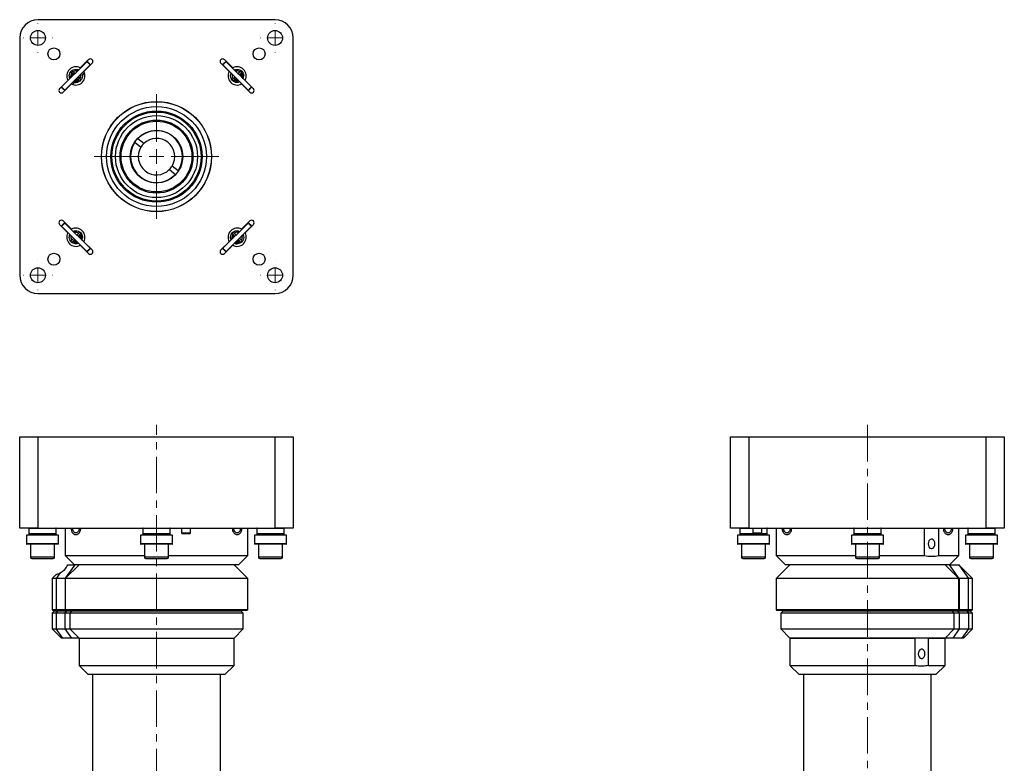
# Model space of a CAD drawing. Header units: inches. Extents: x 1.7 to 27.4, y 0.6 to 20.9.
# Tile 4 of 4: x 13.9 to 27.4, y 10.7 to 20.9. Entities that reach past the tile are written whole.
import ezdxf

# ---------------------------------------------------------------- set-up
doc = ezdxf.new("R2010")
doc.units = ezdxf.units.IN
doc.header["$MEASUREMENT"] = 0
doc.linetypes.add('CENTERX2', pattern=[0.8, 0.5, -0.1, 0.1, -0.1])

# ---------------------------------------------------------------- blocks, each defined once
blk = doc.blocks.new('SW_CENTERMARKSYMBOL_0')
at = {"color": 0, "linetype": 'Continuous', "lineweight": 18}
for p, q in [((0, 0.2), (0, 0.2025)), ((-0.2, 0), (-0.2025, 0)), ((0, 0), (-0.1, 0)), ((0, 0), (0, 0.1)), ((0, 0), (0, -0.1)), ((0, 0), (0.1, 0)), ((0.2, 0), (0.2025, 0)), ((0, -0.2), (0, -0.2025))]:
    blk.add_line(p, q, dxfattribs=at)
blk = doc.blocks.new('SW_CENTERMARKSYMBOL_1')
at = {"color": 0, "linetype": 'Continuous', "lineweight": 18}
for p, q in [((0, 0.2), (0, 0.2025)), ((-0.2, 0), (-0.2025, 0)), ((0, 0), (-0.1, 0)), ((0, 0), (0, 0.1)), ((0, 0), (0, -0.1)), ((0, 0), (0.1, 0)), ((0.2, 0), (0.2025, 0)), ((0, -0.2), (0, -0.2025))]:
    blk.add_line(p, q, dxfattribs=at)
blk = doc.blocks.new('SW_CENTERMARKSYMBOL_2')
at = {"color": 0, "linetype": 'Continuous', "lineweight": 18}
for p, q in [((0, 0.2), (0, 0.2025)), ((-0.2, 0), (-0.2025, 0)), ((0, 0), (-0.1, 0)), ((0, 0), (0, 0.1)), ((0, 0), (0, -0.1)), ((0, 0), (0.1, 0)), ((0.2, 0), (0.2025, 0)), ((0, -0.2), (0, -0.2025))]:
    blk.add_line(p, q, dxfattribs=at)
blk = doc.blocks.new('SW_CENTERMARKSYMBOL_3')
at = {"color": 0, "linetype": 'Continuous', "lineweight": 18}
for p, q in [((0, 0.2), (0, 0.2025)), ((-0.2, 0), (-0.2025, 0)), ((0, 0), (-0.1, 0)), ((0, 0), (0, 0.1)), ((0, 0), (0, -0.1)), ((0, 0), (0.1, 0)), ((0.2, 0), (0.2025, 0)), ((0, -0.2), (0, -0.2025))]:
    blk.add_line(p, q, dxfattribs=at)
blk = doc.blocks.new('SW_CENTERMARKSYMBOL_4')
at = {"color": 0, "linetype": 'Continuous', "lineweight": 18}
for p, q in [((0, 0.2), (0, 0.8535)), ((-0.2, 0), (-0.8535, 0)), ((0, 0), (-0.1, 0)), ((0, 0), (0, 0.1)), ((0, 0), (0, -0.1)), ((0, 0), (0.1, 0)), ((0.2, 0), (0.8535, 0)), ((0, -0.2), (0, -0.8535))]:
    blk.add_line(p, q, dxfattribs=at)

msp = doc.modelspace()

# ---------------------------------------------------------------- linework, layer by layer
at = {"color": 7, "linetype": 'Continuous', "lineweight": 25}
for p, q in [((17.407, 20.92), (14.157, 20.92)), ((13.907, 20.67), (13.907, 17.42)), ((17.657, 17.42), (17.657, 20.67)), ((14.828, 20.345), (14.482, 19.999)), ((14.526, 19.954), (14.873, 20.301)), ((14.852, 20.373), (14.738, 20.259)), ((14.738, 20.259), (14.741, 20.257)), ((14.787, 20.21), (14.9, 20.324)), ((14.835, 20.345), (14.828, 20.345)), ((14.873, 20.301), (14.873, 20.308)), ((16.664, 20.324), (16.778, 20.21)), ((16.692, 20.308), (16.692, 20.301)), ((16.692, 20.301), (17.038, 19.954)), ((16.826, 20.259), (16.713, 20.373)), ((16.736, 20.345), (16.729, 20.345)), ((17.082, 19.999), (16.736, 20.345)), ((16.823, 20.257), (16.826, 20.259)), ((14.635, 20.16), (14.641, 20.158)), ((14.686, 20.114), (14.688, 20.107)), ((14.744, 20.145), (14.72, 20.122)), ((14.744, 20.16), (14.741, 20.17)), ((14.744, 20.16), (14.745, 20.152)), ((14.763, 20.174), (14.766, 20.164)), ((14.794, 20.195), (14.766, 20.167)), ((14.785, 20.213), (14.787, 20.21)), ((16.778, 20.21), (16.779, 20.213)), ((16.863, 20.236), (16.873, 20.239)), ((16.876, 20.217), (16.864, 20.213)), ((16.876, 20.107), (16.879, 20.114)), ((16.923, 20.158), (16.929, 20.16)), ((16.948, 20.179), (16.941, 20.189)), ((16.954, 20.136), (16.951, 20.129)), ((16.967, 20.11), (16.975, 20.132)), ((14.568, 20.089), (14.454, 19.975)), ((14.482, 19.999), (14.482, 19.991)), ((14.503, 19.927), (14.617, 20.04)), ((14.57, 20.086), (14.568, 20.089)), ((14.617, 20.04), (14.614, 20.042)), ((14.659, 20.062), (14.631, 20.034)), ((14.637, 20.07), (14.659, 20.061)), ((14.664, 20.083), (14.656, 20.086)), ((14.707, 20.089), (14.716, 20.095)), ((16.95, 20.042), (16.947, 20.04)), ((16.947, 20.04), (17.061, 19.927)), ((16.996, 20.089), (16.995, 20.086)), ((17.11, 19.975), (16.996, 20.089)), ((17.082, 19.991), (17.082, 19.999)), ((14.519, 19.954), (14.526, 19.954)), ((17.038, 19.954), (17.045, 19.954)), ((15.487, 19.242), (15.569, 19.176)), ((15.608, 19.225), (15.526, 19.29)), ((16.079, 18.85), (15.996, 18.916)), ((15.958, 18.867), (16.04, 18.801)), ((14.454, 18.114), (14.568, 18.001)), ((14.482, 18.098), (14.482, 18.091)), ((14.482, 18.091), (14.828, 17.745)), ((14.617, 18.049), (14.503, 18.163)), ((14.526, 18.135), (14.519, 18.135)), ((14.519, 18.135), (14.519, 18.135)), ((14.873, 17.789), (14.526, 18.135)), ((17.038, 18.135), (16.692, 17.789)), ((16.736, 17.745), (17.082, 18.091)), ((17.061, 18.163), (16.947, 18.049)), ((16.996, 18.001), (17.11, 18.114)), ((17.045, 18.135), (17.038, 18.135)), ((17.082, 18.091), (17.082, 18.098)), ((14.568, 18.001), (14.57, 18.003)), ((14.614, 18.048), (14.617, 18.049)), ((14.653, 18.026), (14.663, 18.029)), ((14.667, 18.007), (14.654, 18.003)), ((14.713, 17.948), (14.72, 17.951)), ((14.738, 17.97), (14.732, 17.979)), ((16.845, 17.951), (16.851, 17.948)), ((16.947, 18.049), (16.95, 18.048)), ((16.954, 17.951), (16.95, 17.963)), ((16.954, 17.951), (16.954, 17.943)), ((16.973, 17.964), (16.976, 17.954)), ((16.995, 18.003), (16.996, 18.001)), ((14.666, 17.898), (14.669, 17.904)), ((14.741, 17.832), (14.738, 17.831)), ((14.738, 17.831), (14.852, 17.717)), ((14.744, 17.926), (14.742, 17.921)), ((14.743, 17.923), (14.744, 17.934)), ((14.757, 17.9), (14.765, 17.922)), ((14.76, 17.908), (14.758, 17.903)), ((14.787, 17.879), (14.785, 17.876)), ((14.9, 17.766), (14.787, 17.879)), ((16.778, 17.879), (16.664, 17.766)), ((16.713, 17.717), (16.826, 17.831)), ((16.779, 17.876), (16.778, 17.879)), ((16.826, 17.831), (16.823, 17.832)), ((16.847, 17.86), (16.869, 17.852)), ((16.873, 17.873), (16.866, 17.876)), ((16.895, 17.904), (16.898, 17.898)), ((16.917, 17.879), (16.926, 17.886)), ((14.828, 17.745), (14.835, 17.745)), ((14.872, 17.788), (14.873, 17.789)), ((14.873, 17.782), (14.873, 17.789)), ((16.692, 17.789), (16.692, 17.782)), ((16.729, 17.745), (16.736, 17.745)), ((14.157, 17.17), (17.407, 17.17)), ((13.907, 13.955), (13.907, 15.205)), ((13.907, 15.205), (14.157, 15.205)), ((14.157, 15.205), (14.157, 13.955)), ((14.157, 15.205), (17.407, 15.205)), ((17.407, 13.955), (17.407, 15.205)), ((17.407, 15.205), (17.657, 15.205)), ((17.657, 15.205), (17.657, 13.955)), ((23.65, 13.955), (23.65, 15.205)), ((23.65, 15.205), (23.9, 15.205)), ((23.9, 15.205), (23.9, 13.955)), ((23.9, 15.205), (27.15, 15.205)), ((27.15, 13.955), (27.15, 15.205)), ((27.15, 15.205), (27.4, 15.205)), ((27.4, 15.205), (27.4, 13.955)), ((14.157, 13.955), (13.907, 13.955)), ((14.032, 13.95), (14.032, 13.876)), ((14.157, 13.955), (17.407, 13.955)), ((14.407, 13.876), (14.407, 13.95)), ((14.532, 13.955), (14.532, 13.58)), ((15.595, 13.95), (15.595, 13.876)), ((15.97, 13.876), (15.97, 13.95)), ((16.124, 13.955), (16.124, 13.89)), ((16.249, 13.89), (16.249, 13.955)), ((17.032, 13.58), (17.032, 13.955)), ((17.157, 13.95), (17.157, 13.876)), ((17.657, 13.955), (17.407, 13.955)), ((17.532, 13.876), (17.532, 13.95)), ((23.9, 13.955), (23.65, 13.955)), ((23.775, 13.95), (23.775, 13.876)), ((23.9, 13.955), (27.15, 13.955)), ((23.954, 13.955), (23.954, 13.89)), ((24.079, 13.89), (24.079, 13.955)), ((24.15, 13.876), (24.15, 13.95)), ((24.275, 13.955), (24.275, 13.58)), ((25.338, 13.95), (25.338, 13.876)), ((25.713, 13.876), (25.713, 13.95)), ((26.304, 13.955), (26.304, 13.58)), ((26.503, 13.58), (26.503, 13.955)), ((26.775, 13.58), (26.775, 13.955)), ((26.9, 13.95), (26.9, 13.876)), ((27.4, 13.955), (27.15, 13.955)), ((27.275, 13.876), (27.275, 13.95)), ((14.001, 13.86), (14.001, 13.74)), ((14.438, 13.86), (14.001, 13.86)), ((14.438, 13.74), (14.438, 13.86)), ((15.563, 13.86), (15.563, 13.74)), ((16.001, 13.86), (15.563, 13.86)), ((16.001, 13.74), (16.001, 13.86)), ((16.124, 13.89), (16.134, 13.88)), ((16.124, 13.89), (16.203, 13.89)), ((16.2, 13.88), (16.134, 13.88)), ((16.239, 13.88), (16.2, 13.88)), ((16.203, 13.89), (16.249, 13.89)), ((16.239, 13.88), (16.249, 13.89)), ((17.126, 13.86), (17.126, 13.74)), ((17.563, 13.86), (17.126, 13.86)), ((17.563, 13.74), (17.563, 13.86)), ((23.744, 13.86), (23.744, 13.74)), ((24.155, 13.86), (23.744, 13.86)), ((23.954, 13.89), (23.964, 13.88)), ((23.954, 13.89), (24.079, 13.89)), ((23.965, 13.88), (23.964, 13.88)), ((24.069, 13.88), (23.965, 13.88)), ((24.069, 13.88), (24.079, 13.89)), ((24.182, 13.86), (24.155, 13.86)), ((24.182, 13.74), (24.182, 13.86)), ((25.307, 13.86), (25.307, 13.74)), ((25.702, 13.86), (25.307, 13.86)), ((25.744, 13.86), (25.702, 13.86)), ((25.744, 13.74), (25.744, 13.86)), ((26.869, 13.86), (26.869, 13.74)), ((27.241, 13.86), (26.869, 13.86)), ((27.307, 13.86), (27.241, 13.86)), ((27.307, 13.74), (27.307, 13.86)), ((14.433, 13.735), (14.006, 13.735)), ((14.054, 13.735), (14.054, 13.558)), ((14.385, 13.558), (14.385, 13.735)), ((15.996, 13.735), (15.568, 13.735)), ((15.617, 13.735), (15.617, 13.558)), ((15.947, 13.558), (15.947, 13.735)), ((17.558, 13.735), (17.131, 13.735)), ((17.179, 13.735), (17.179, 13.558)), ((17.51, 13.558), (17.51, 13.735)), ((24.15, 13.735), (23.749, 13.735)), ((23.798, 13.735), (23.798, 13.558)), ((24.128, 13.558), (24.128, 13.735)), ((24.177, 13.735), (24.15, 13.735)), ((25.698, 13.735), (25.312, 13.735)), ((25.36, 13.735), (25.36, 13.558)), ((25.691, 13.558), (25.691, 13.735)), ((25.739, 13.735), (25.698, 13.735)), ((27.237, 13.735), (26.874, 13.735)), ((26.923, 13.735), (26.923, 13.558)), ((27.302, 13.735), (27.237, 13.735)), ((27.253, 13.558), (27.253, 13.735)), ((14.341, 13.538), (14.074, 13.538)), ((14.365, 13.538), (14.341, 13.538)), ((14.532, 13.58), (14.657, 13.455)), ((14.532, 13.58), (15.617, 13.58)), ((15.918, 13.538), (15.636, 13.538)), ((15.928, 13.538), (15.918, 13.538)), ((15.947, 13.58), (17.032, 13.58)), ((16.907, 13.455), (17.032, 13.58)), ((17.49, 13.538), (17.199, 13.538)), ((23.911, 13.538), (23.817, 13.538)), ((24.109, 13.538), (23.911, 13.538)), ((24.275, 13.58), (24.4, 13.455)), ((24.275, 13.58), (25.36, 13.58)), ((25.508, 13.538), (25.38, 13.538)), ((25.671, 13.538), (25.508, 13.538)), ((25.691, 13.58), (26.304, 13.58)), ((26.503, 13.58), (26.775, 13.58)), ((26.65, 13.455), (26.775, 13.58)), ((26.986, 13.538), (26.942, 13.538)), ((27.234, 13.538), (26.986, 13.538)), ((14.72, 13.455), (14.532, 13.267)), ((14.566, 13.455), (14.657, 13.455)), ((15.782, 13.455), (14.657, 13.455)), ((16.907, 13.455), (15.782, 13.455)), ((17.032, 13.267), (16.845, 13.455)), ((24.463, 13.455), (24.275, 13.267)), ((26.65, 13.455), (24.4, 13.455)), ((26.775, 13.267), (26.588, 13.455)), ((26.781, 13.267), (26.649, 13.455)), ((26.65, 13.455), (26.776, 13.455)), ((26.964, 13.267), (26.776, 13.455)), ((26.776, 13.455), (26.908, 13.267)), ((14.405, 13.319), (14.353, 13.267)), ((14.353, 13.267), (14.353, 12.84)), ((14.407, 13.267), (14.353, 13.267)), ((14.461, 13.343), (14.407, 13.267)), ((14.532, 13.267), (14.407, 13.267)), ((14.407, 13.267), (14.407, 12.84)), ((14.532, 13.267), (14.532, 12.84)), ((17.032, 13.267), (14.532, 13.267)), ((17.032, 12.84), (17.032, 13.267)), ((24.275, 13.267), (24.275, 12.84)), ((26.775, 13.267), (24.275, 13.267)), ((26.775, 12.84), (26.775, 13.267)), ((26.781, 13.267), (26.775, 13.267)), ((26.781, 13.267), (26.781, 12.84)), ((26.908, 13.267), (26.781, 13.267)), ((26.908, 12.84), (26.908, 13.267)), ((26.964, 13.267), (26.908, 13.267)), ((26.964, 12.84), (26.964, 13.267)), ((14.353, 12.84), (14.363, 12.83)), ((14.353, 12.84), (14.407, 12.84)), ((14.384, 12.825), (14.353, 12.793)), ((14.414, 12.83), (14.363, 12.83)), ((14.384, 12.825), (14.429, 12.825)), ((14.414, 12.83), (14.407, 12.84)), ((14.407, 12.84), (14.532, 12.84)), ((14.407, 12.793), (14.429, 12.825)), ((14.54, 12.83), (14.414, 12.83)), ((14.429, 12.825), (14.554, 12.825)), ((14.532, 12.84), (14.542, 12.83)), ((14.532, 12.84), (17.032, 12.84)), ((14.532, 12.793), (14.554, 12.825)), ((17.022, 12.83), (14.542, 12.83)), ((14.554, 12.825), (14.626, 12.825)), ((14.626, 12.825), (14.595, 12.793)), ((14.626, 12.825), (16.938, 12.825)), ((14.702, 12.83), (14.702, 12.825)), ((14.702, 12.825), (14.702, 12.83)), ((16.862, 12.825), (16.862, 12.83)), ((16.97, 12.793), (16.938, 12.825)), ((17.022, 12.83), (17.032, 12.84)), ((24.275, 12.84), (24.285, 12.83)), ((24.275, 12.84), (26.775, 12.84)), ((26.765, 12.83), (24.285, 12.83)), ((24.369, 12.825), (24.338, 12.793)), ((24.369, 12.825), (26.682, 12.825)), ((24.445, 12.83), (24.445, 12.825)), ((26.605, 12.825), (26.605, 12.83)), ((26.713, 12.793), (26.682, 12.825)), ((26.682, 12.825), (26.76, 12.825)), ((26.76, 12.825), (26.782, 12.793)), ((26.76, 12.825), (26.886, 12.825)), ((26.765, 12.83), (26.775, 12.84)), ((26.774, 12.83), (26.765, 12.83)), ((26.781, 12.84), (26.774, 12.83)), ((26.901, 12.83), (26.774, 12.83)), ((26.775, 12.84), (26.781, 12.84)), ((26.781, 12.84), (26.908, 12.84)), ((26.886, 12.825), (26.908, 12.793)), ((26.886, 12.825), (26.932, 12.825)), ((26.908, 12.84), (26.901, 12.83)), ((26.954, 12.83), (26.901, 12.83)), ((26.908, 12.84), (26.964, 12.84)), ((26.964, 12.793), (26.932, 12.825)), ((26.954, 12.83), (26.964, 12.84)), ((14.353, 12.793), (14.353, 12.575)), ((14.407, 12.793), (14.353, 12.793)), ((14.532, 12.793), (14.407, 12.793)), ((14.407, 12.793), (14.407, 12.575)), ((14.595, 12.793), (14.532, 12.793)), ((14.532, 12.575), (14.532, 12.793)), ((14.595, 12.793), (14.595, 12.575)), ((16.97, 12.793), (14.595, 12.793)), ((16.97, 12.575), (16.97, 12.793)), ((24.338, 12.793), (24.338, 12.575)), ((26.713, 12.793), (24.338, 12.793)), ((26.713, 12.575), (26.713, 12.793)), ((26.782, 12.793), (26.713, 12.793)), ((26.782, 12.793), (26.782, 12.575)), ((26.908, 12.793), (26.782, 12.793)), ((26.908, 12.793), (26.908, 12.575)), ((26.964, 12.793), (26.908, 12.793)), ((26.964, 12.575), (26.964, 12.793)), ((14.353, 12.575), (14.478, 12.45)), ((14.353, 12.575), (14.407, 12.575)), ((14.496, 12.45), (14.407, 12.575)), ((14.407, 12.575), (14.532, 12.575)), ((14.621, 12.45), (14.532, 12.575)), ((14.532, 12.575), (14.595, 12.575)), ((14.595, 12.575), (14.72, 12.45)), ((14.595, 12.575), (16.97, 12.575)), ((16.845, 12.45), (16.97, 12.575)), ((24.338, 12.575), (24.463, 12.45)), ((24.338, 12.575), (26.713, 12.575)), ((26.588, 12.45), (26.713, 12.575)), ((26.782, 12.575), (26.694, 12.45)), ((26.713, 12.575), (26.782, 12.575)), ((26.782, 12.575), (26.908, 12.575)), ((26.908, 12.575), (26.82, 12.45)), ((26.839, 12.45), (26.964, 12.575)), ((26.908, 12.575), (26.964, 12.575)), ((14.496, 12.45), (14.478, 12.45)), ((14.621, 12.45), (14.496, 12.45)), ((14.72, 12.45), (14.621, 12.45)), ((14.72, 12.45), (14.72, 12.075)), ((14.72, 12.45), (16.845, 12.45)), ((16.845, 12.075), (16.845, 12.45)), ((24.463, 12.45), (24.463, 12.075)), ((24.463, 12.45), (26.172, 12.45)), ((26.588, 12.45), (24.463, 12.45)), ((26.172, 12.45), (26.172, 12.075)), ((26.362, 12.075), (26.362, 12.45)), ((26.362, 12.45), (26.588, 12.45)), ((26.588, 12.075), (26.588, 12.45)), ((26.694, 12.45), (26.588, 12.45)), ((26.82, 12.45), (26.694, 12.45)), ((26.839, 12.45), (26.82, 12.45)), ((14.72, 12.075), (14.845, 11.95)), ((14.72, 12.075), (16.845, 12.075)), ((16.72, 11.95), (16.845, 12.075)), ((24.463, 12.075), (24.588, 11.95)), ((24.463, 12.075), (26.172, 12.075)), ((26.362, 12.075), (26.588, 12.075)), ((26.463, 11.95), (26.588, 12.075)), ((16.72, 11.95), (14.845, 11.95)), ((14.907, 11.95), (14.907, 10.353)), ((16.657, 10.353), (16.657, 11.95)), ((26.185, 11.95), (24.588, 11.95)), ((24.65, 11.95), (24.65, 10.353)), ((26.463, 11.95), (26.185, 11.95)), ((26.4, 10.353), (26.4, 11.95))]:
    msp.add_line(p, q, dxfattribs=at)
at = {"color": 8, "linetype": 'Continuous', "lineweight": 25}
for p, q in [((14.64, 20.171), (14.64, 20.171)), ((14.697, 20.114), (14.699, 20.106)), ((16.866, 20.113), (16.866, 20.113)), ((16.922, 20.169), (16.931, 20.172)), ((16.964, 20.133), (16.96, 20.121)), ((14.661, 20.072), (14.649, 20.077)), ((14.713, 17.96), (14.721, 17.962)), ((16.85, 17.961), (16.85, 17.961)), ((14.656, 17.903), (14.656, 17.903)), ((14.755, 17.924), (14.75, 17.912)), ((16.871, 17.863), (16.858, 17.867)), ((16.907, 17.905), (16.909, 17.896)), ((14.407, 13.95), (14.032, 13.95)), ((15.97, 13.95), (15.595, 13.95)), ((17.532, 13.95), (17.157, 13.95)), ((23.954, 13.95), (23.775, 13.95)), ((24.127, 13.95), (24.079, 13.95)), ((24.15, 13.95), (24.127, 13.95)), ((25.677, 13.95), (25.338, 13.95)), ((25.713, 13.95), (25.677, 13.95)), ((27.219, 13.95), (26.9, 13.95)), ((27.275, 13.95), (27.219, 13.95)), ((14.407, 13.876), (14.032, 13.876)), ((15.97, 13.876), (15.595, 13.876)), ((17.532, 13.876), (17.157, 13.876)), ((24.127, 13.876), (23.775, 13.876)), ((24.15, 13.876), (24.127, 13.876)), ((25.677, 13.876), (25.338, 13.876)), ((25.713, 13.876), (25.677, 13.876)), ((27.219, 13.876), (26.9, 13.876)), ((27.275, 13.876), (27.219, 13.876)), ((14.438, 13.74), (14.001, 13.74)), ((16.001, 13.74), (15.563, 13.74)), ((17.563, 13.74), (17.126, 13.74)), ((24.155, 13.74), (23.744, 13.74)), ((24.182, 13.74), (24.155, 13.74)), ((25.702, 13.74), (25.307, 13.74)), ((25.744, 13.74), (25.702, 13.74)), ((27.241, 13.74), (26.869, 13.74)), ((27.307, 13.74), (27.241, 13.74)), ((14.358, 13.558), (14.054, 13.558)), ((14.385, 13.558), (14.358, 13.558)), ((15.937, 13.558), (15.617, 13.558)), ((15.947, 13.558), (15.937, 13.558)), ((17.51, 13.558), (17.179, 13.558)), ((23.904, 13.558), (23.798, 13.558)), ((24.128, 13.558), (23.904, 13.558)), ((25.505, 13.558), (25.36, 13.558)), ((25.691, 13.558), (25.505, 13.558)), ((26.972, 13.558), (26.923, 13.558)), ((27.253, 13.558), (26.972, 13.558)), ((14.536, 13.271), (14.666, 13.455)), ((14.54, 12.83), (14.536, 12.836))]:
    msp.add_line(p, q, dxfattribs=at)
at = {"color": 7, "linetype": 'CENTERX2', "lineweight": 18}
for p, q in [((15.782, 6.434), (15.782, 15.369)), ((25.525, 15.369), (25.525, 6.488))]:
    msp.add_line(p, q, dxfattribs=at)
at = {"color": 7, "linetype": 'Continuous', "lineweight": 25, "flags": 128}
for points in [[(14.873, 20.301), (14.872, 20.301), (14.869, 20.304), (14.863, 20.31), (14.855, 20.318), (14.846, 20.327), (14.838, 20.335), (14.832, 20.341), (14.829, 20.345), (14.828, 20.345)], [(14.835, 20.345), (14.836, 20.345), (14.839, 20.342), (14.844, 20.337), (14.851, 20.33), (14.858, 20.323), (14.865, 20.316), (14.87, 20.311), (14.872, 20.308), (14.873, 20.308)], [(16.736, 20.345), (16.734, 20.344), (16.73, 20.339), (16.723, 20.332), (16.714, 20.324), (16.706, 20.315), (16.699, 20.308), (16.694, 20.303), (16.692, 20.301), (16.692, 20.301)], [(16.692, 20.308), (16.692, 20.308), (16.693, 20.31), (16.697, 20.314), (16.704, 20.32), (16.711, 20.327), (16.718, 20.334), (16.724, 20.34), (16.728, 20.344), (16.729, 20.345)], [(14.614, 20.198), (14.616, 20.195), (14.624, 20.187), (14.637, 20.175), (14.647, 20.164)], [(14.663, 20.18), (14.652, 20.19), (14.64, 20.203), (14.632, 20.211), (14.629, 20.213)], [(14.692, 20.12), (14.702, 20.109), (14.715, 20.097), (14.723, 20.089), (14.725, 20.086)], [(14.741, 20.102), (14.738, 20.104), (14.73, 20.112), (14.718, 20.125), (14.707, 20.135)], [(16.857, 20.135), (16.846, 20.125), (16.834, 20.112), (16.826, 20.104), (16.823, 20.102)], [(16.839, 20.086), (16.842, 20.089), (16.85, 20.097), (16.862, 20.109), (16.873, 20.12)], [(16.935, 20.213), (16.932, 20.211), (16.924, 20.203), (16.912, 20.19), (16.901, 20.18)], [(16.917, 20.164), (16.928, 20.175), (16.94, 20.187), (16.948, 20.195), (16.951, 20.198)], [(14.482, 19.999), (14.482, 19.998), (14.486, 19.995), (14.492, 19.988), (14.5, 19.98), (14.509, 19.972), (14.517, 19.964), (14.523, 19.958), (14.526, 19.955), (14.526, 19.954)], [(14.519, 19.954), (14.519, 19.955), (14.516, 19.957), (14.511, 19.962), (14.504, 19.969), (14.497, 19.976), (14.49, 19.983), (14.485, 19.988), (14.482, 19.991), (14.482, 19.991)], [(17.038, 19.954), (17.038, 19.954), (17.04, 19.956), (17.045, 19.961), (17.052, 19.969), (17.061, 19.977), (17.069, 19.986), (17.076, 19.993), (17.081, 19.997), (17.082, 19.999)], [(17.082, 19.991), (17.081, 19.99), (17.077, 19.986), (17.071, 19.981), (17.064, 19.974), (17.057, 19.966), (17.051, 19.96), (17.047, 19.956), (17.045, 19.954), (17.045, 19.954)], [(14.526, 18.135), (14.526, 18.135), (14.522, 18.132), (14.516, 18.125), (14.508, 18.117), (14.5, 18.109), (14.492, 18.101), (14.486, 18.095), (14.482, 18.092), (14.482, 18.091)], [(14.482, 18.098), (14.482, 18.099), (14.485, 18.101), (14.49, 18.106), (14.497, 18.113), (14.504, 18.12), (14.511, 18.127), (14.516, 18.132), (14.519, 18.135)], [(17.082, 18.091), (17.082, 18.091), (17.079, 18.095), (17.073, 18.101), (17.065, 18.108), (17.056, 18.117), (17.048, 18.125), (17.042, 18.131), (17.039, 18.135), (17.038, 18.135)], [(17.045, 18.135), (17.046, 18.135), (17.048, 18.132), (17.054, 18.127), (17.06, 18.12), (17.068, 18.113), (17.074, 18.106), (17.079, 18.101), (17.082, 18.098), (17.082, 18.098)], [(14.725, 18.004), (14.723, 18.001), (14.715, 17.993), (14.702, 17.981), (14.692, 17.97)], [(14.707, 17.954), (14.718, 17.965), (14.73, 17.977), (14.738, 17.985), (14.741, 17.988)], [(16.823, 17.988), (16.826, 17.985), (16.834, 17.977), (16.846, 17.965), (16.857, 17.954)], [(16.873, 17.97), (16.862, 17.981), (16.85, 17.993), (16.842, 18.001), (16.839, 18.004)], [(14.647, 17.926), (14.637, 17.915), (14.624, 17.903), (14.616, 17.895), (14.614, 17.892)], [(14.629, 17.876), (14.632, 17.879), (14.64, 17.887), (14.652, 17.899), (14.663, 17.91)], [(16.901, 17.91), (16.912, 17.899), (16.924, 17.887), (16.932, 17.879), (16.935, 17.876)], [(16.951, 17.892), (16.948, 17.895), (16.94, 17.903), (16.928, 17.915), (16.917, 17.926)], [(14.828, 17.745), (14.829, 17.745), (14.832, 17.748), (14.838, 17.754), (14.846, 17.762), (14.855, 17.771), (14.863, 17.779), (14.869, 17.785), (14.872, 17.788)], [(14.873, 17.782), (14.872, 17.781), (14.869, 17.779), (14.864, 17.773), (14.858, 17.767), (14.85, 17.76), (14.844, 17.753), (14.839, 17.748), (14.836, 17.745), (14.835, 17.745)], [(16.692, 17.789), (16.692, 17.788), (16.696, 17.785), (16.702, 17.779), (16.71, 17.771), (16.718, 17.762), (16.726, 17.754), (16.732, 17.748), (16.735, 17.745), (16.736, 17.745)], [(16.729, 17.745), (16.728, 17.745), (16.726, 17.748), (16.721, 17.753), (16.714, 17.759), (16.707, 17.766), (16.7, 17.773), (16.695, 17.778), (16.692, 17.781), (16.692, 17.782)], [(14.032, 13.876), (14.034, 13.861), (14.034, 13.86)], [(14.405, 13.86), (14.406, 13.861), (14.407, 13.876)], [(15.595, 13.876), (15.596, 13.861), (15.596, 13.86)], [(15.968, 13.86), (15.968, 13.861), (15.97, 13.876)], [(17.157, 13.876), (17.159, 13.861), (17.159, 13.86)], [(17.53, 13.86), (17.531, 13.861), (17.532, 13.876)], [(23.775, 13.876), (23.777, 13.861), (23.777, 13.86)], [(24.149, 13.86), (24.149, 13.861), (24.15, 13.876)], [(25.338, 13.876), (25.339, 13.861), (25.34, 13.86)], [(25.711, 13.86), (25.711, 13.861), (25.713, 13.876)], [(26.358, 13.74), (26.36, 13.717), (26.368, 13.698), (26.381, 13.683), (26.396, 13.676), (26.412, 13.676), (26.427, 13.683), (26.439, 13.698), (26.447, 13.717), (26.45, 13.74), (26.447, 13.762), (26.439, 13.781), (26.427, 13.796), (26.412, 13.804), (26.396, 13.804), (26.381, 13.796), (26.368, 13.781), (26.36, 13.762), (26.358, 13.74)], [(26.9, 13.876), (26.902, 13.861), (26.902, 13.86)], [(27.274, 13.86), (27.274, 13.861), (27.275, 13.876)], [(26.313, 12.235), (26.31, 12.257), (26.302, 12.276), (26.29, 12.291), (26.275, 12.299), (26.259, 12.299), (26.244, 12.291), (26.232, 12.276), (26.224, 12.257), (26.221, 12.235), (26.224, 12.212), (26.232, 12.193), (26.244, 12.178), (26.259, 12.171), (26.275, 12.171), (26.29, 12.178), (26.302, 12.193), (26.31, 12.212), (26.313, 12.235)]]:
    msp.add_lwpolyline(points, dxfattribs=at)
at = {"color": 8, "linetype": 'Continuous', "lineweight": 25, "flags": 128}
for points in [[(14.635, 20.16), (14.636, 20.161), (14.638, 20.163), (14.639, 20.166), (14.64, 20.171)], [(14.699, 20.106), (14.695, 20.106), (14.692, 20.106), (14.689, 20.106), (14.688, 20.107), (14.688, 20.107)], [(14.699, 20.106), (14.704, 20.107), (14.704, 20.107)], [(16.876, 20.107), (16.876, 20.109), (16.873, 20.11), (16.87, 20.112), (16.866, 20.113)], [(16.931, 20.172), (16.929, 20.176), (16.929, 20.176)], [(16.931, 20.172), (16.931, 20.168), (16.931, 20.164), (16.93, 20.162), (16.929, 20.16), (16.929, 20.16)], [(14.721, 17.962), (14.72, 17.966), (14.72, 17.967)], [(14.721, 17.962), (14.721, 17.958), (14.721, 17.954), (14.721, 17.952), (14.72, 17.951), (14.72, 17.951)], [(16.845, 17.951), (16.846, 17.951), (16.848, 17.953), (16.849, 17.957), (16.85, 17.961)], [(14.666, 17.898), (14.666, 17.899), (14.664, 17.901), (14.66, 17.902), (14.656, 17.903)], [(16.909, 17.896), (16.905, 17.896), (16.901, 17.896), (16.899, 17.896), (16.898, 17.898), (16.898, 17.898)], [(16.909, 17.896), (16.913, 17.897), (16.914, 17.898)]]:
    msp.add_lwpolyline(points, dxfattribs=at)
at = {"color": 7, "linetype": 'Continuous', "lineweight": 25}
for centre, radius in [((14.157, 20.67), 0.103), ((17.407, 20.67), 0.102), ((14.376, 20.451), 0.0827), ((17.188, 20.451), 0.0827), ((15.782, 19.045), 0.754), ((15.782, 19.045), 0.752), ((15.782, 19.045), 0.684), ((15.782, 19.045), 0.625), ((15.782, 19.045), 0.61), ((15.782, 19.045), 0.562), ((15.782, 19.045), 0.5), ((15.782, 19.045), 0.485), ((15.782, 19.045), 0.36), ((14.376, 17.639), 0.0827), ((17.188, 17.639), 0.0827), ((14.157, 17.42), 0.102), ((17.407, 17.42), 0.102)]:
    msp.add_circle(centre, radius, dxfattribs=at)
for centre, radius, start, end in [((14.157, 20.67), 0.25, 90, 180), ((17.407, 20.67), 0.25, 0, 90), ((14.876, 20.348), 0.0345, 315, 135), ((16.688, 20.348), 0.0345, 45, 225), ((14.677, 20.15), 0.125, 61.0216, 208.9784), ((16.887, 20.15), 0.125, 331.0216, 118.9784), ((14.621, 20.206), 0.011, 45, 225), ((14.677, 20.15), 0.125, 241.0216, 28.9784), ((16.887, 20.15), 0.125, 151.0216, 298.9784), ((14.479, 19.951), 0.0345, 135, 315), ((16.831, 20.094), 0.011, 135, 315), ((17.086, 19.951), 0.0345, 225, 45), ((15.782, 19.045), 0.355, 326.7308, 136.2254), ((15.782, 19.045), 0.355, 146.3258, 316.6304), ((15.782, 19.045), 0.25, 148.3702, 314.586), ((15.782, 19.045), 0.25, 134.0085, 148.3702), ((15.782, 19.045), 0.25, 328.9477, 134.0085), ((15.782, 19.045), 0.25, 314.586, 328.9477), ((14.479, 18.139), 0.0345, 45, 225), ((17.086, 18.139), 0.0345, 315, 135), ((14.677, 17.94), 0.125, 151.0216, 298.9784), ((14.677, 17.94), 0.125, 331.0216, 118.9784), ((16.887, 17.94), 0.125, 61.0216, 208.9784), ((16.831, 17.996), 0.011, 45, 225), ((16.887, 17.94), 0.125, 241.0216, 28.9784), ((14.621, 17.884), 0.011, 135, 315), ((14.876, 17.741), 0.0345, 225, 45), ((16.688, 17.741), 0.0345, 135, 315), ((14.157, 17.42), 0.25, 180, 270), ((17.407, 17.42), 0.25, 270, 0), ((14.037, 13.95), 0.005, 90, 180), ((14.402, 13.95), 0.005, 0, 90), ((15.6, 13.95), 0.005, 90, 180), ((15.965, 13.95), 0.005, 0, 90), ((17.162, 13.95), 0.005, 90, 180), ((17.527, 13.95), 0.005, 0, 90), ((23.78, 13.95), 0.005, 90, 180), ((24.145, 13.95), 0.005, 0, 90), ((25.343, 13.95), 0.005, 90, 180), ((25.708, 13.95), 0.005, 0, 90), ((26.905, 13.95), 0.005, 90, 180), ((27.27, 13.95), 0.005, 0, 90), ((14.006, 13.74), 0.005, 180, 270), ((14.433, 13.74), 0.005, 270, 0), ((15.568, 13.74), 0.005, 180, 270), ((15.996, 13.74), 0.005, 270, 0), ((17.131, 13.74), 0.005, 180, 270), ((17.558, 13.74), 0.005, 270, 0), ((23.749, 13.74), 0.005, 180, 270), ((24.177, 13.74), 0.005, 270, 0), ((25.312, 13.74), 0.005, 180, 270), ((25.739, 13.74), 0.005, 270, 0), ((26.874, 13.74), 0.005, 180, 270), ((27.302, 13.74), 0.005, 270, 0), ((14.074, 13.558), 0.0197, 180, 270), ((14.365, 13.558), 0.0197, 270, 0), ((15.636, 13.558), 0.0197, 180, 270), ((15.928, 13.558), 0.0197, 270, 0), ((17.199, 13.558), 0.0197, 180, 270), ((17.49, 13.558), 0.0197, 270, 0), ((23.817, 13.558), 0.0197, 180, 270), ((24.109, 13.558), 0.0197, 270, 0), ((25.38, 13.558), 0.0197, 180, 270), ((25.671, 13.558), 0.0197, 270, 0), ((26.942, 13.558), 0.0197, 180, 270), ((27.234, 13.558), 0.0197, 270, 0)]:
    msp.add_arc(centre, radius, start, end, dxfattribs=at)
at = {"color": 8, "linetype": 'Continuous', "lineweight": 25}
for centre, radius, start, end in [((16.971, 20.182), 0.0488, 248.7994, 261.7746), ((16.974, 20.164), 0.0323, 252.0321, 271.6424), ((14.693, 20.062), 0.0332, 162.2898, 181.3847), ((14.709, 20.065), 0.0488, 158.7986, 171.7746), ((14.761, 17.972), 0.0488, 248.7986, 261.7746), ((14.765, 17.955), 0.0332, 252.2898, 271.3847), ((16.901, 17.853), 0.0323, 162.0321, 181.6424), ((16.919, 17.856), 0.0488, 158.7994, 171.7746)]:
    msp.add_arc(centre, radius, start, end, dxfattribs=at)
at = {"color": 7, "linetype": 'Continuous', "lineweight": 25}
msp.add_ellipse((14.487, 13.417), major_axis=(0.0768, 0.0768), ratio=0.411261, start_param=4.000559, end_param=5.571355, dxfattribs=at)
for points, knots in [([(14.596, 20.113), (14.593, 20.121), (14.585, 20.139), (14.588, 20.171), (14.601, 20.202), (14.625, 20.226), (14.656, 20.239), (14.687, 20.242), (14.706, 20.234), (14.714, 20.231)], [0, 0, 0, 0, 0.120012, 0.271737, 0.423461, 0.575186, 0.72691, 0.878635, 1, 1, 1, 1]), ([(16.85, 20.231), (16.853, 20.232), (16.864, 20.239), (16.89, 20.241), (16.923, 20.235), (16.951, 20.216), (16.97, 20.189), (16.978, 20.163), (16.976, 20.149), (16.975, 20.145)], [0, 0, 0, 0, 0.044263, 0.223569, 0.402875, 0.582181, 0.761487, 0.940793, 1, 1, 1, 1]), ([(14.589, 20.146), (14.589, 20.145), (14.587, 20.141), (14.588, 20.136), (14.589, 20.132)], [0, 0, 0, 0, 0.146761, 1, 1, 1, 1]), ([(14.622, 20.189), (14.622, 20.189), (14.616, 20.183), (14.61, 20.165), (14.608, 20.145), (14.612, 20.133), (14.613, 20.13)], [0, 0, 0, 0, 0.0245736, 0.4232173, 0.8218613, 1, 1, 1, 1]), ([(14.611, 20.136), (14.61, 20.138), (14.61, 20.141), (14.611, 20.146), (14.613, 20.151), (14.616, 20.154), (14.619, 20.158), (14.624, 20.16), (14.629, 20.161), (14.633, 20.161), (14.635, 20.16)], [0, 0, 0, 0, 0.110085, 0.22103, 0.334417, 0.452609, 0.569966, 0.708027, 0.856219, 1, 1, 1, 1]), ([(14.629, 20.183), (14.626, 20.183), (14.622, 20.182), (14.618, 20.181), (14.617, 20.18)], [0, 0, 0, 0, 0.679529, 1, 1, 1, 1]), ([(14.697, 20.214), (14.693, 20.215), (14.682, 20.219), (14.661, 20.216), (14.644, 20.211), (14.638, 20.205), (14.638, 20.205)], [0, 0, 0, 0, 0.181482, 0.580139, 0.978796, 1, 1, 1, 1]), ([(14.699, 20.106), (14.7, 20.103), (14.7, 20.097), (14.697, 20.089), (14.692, 20.082), (14.685, 20.076), (14.674, 20.071), (14.665, 20.072), (14.661, 20.072)], [0, 0, 0, 0, 0.152365, 0.300722, 0.446835, 0.579556, 0.789226, 1, 1, 1, 1]), ([(14.688, 20.107), (14.688, 20.105), (14.689, 20.102), (14.687, 20.096), (14.685, 20.091), (14.681, 20.088), (14.677, 20.085), (14.673, 20.083), (14.668, 20.082), (14.665, 20.083), (14.664, 20.083)], [0, 0, 0, 0, 0.140402, 0.287556, 0.433989, 0.569994, 0.684893, 0.789543, 0.895237, 1, 1, 1, 1]), ([(14.758, 20.186), (14.76, 20.184), (14.767, 20.172), (14.769, 20.146), (14.762, 20.114), (14.743, 20.086), (14.716, 20.067), (14.691, 20.058), (14.676, 20.061), (14.673, 20.061)], [0, 0, 0, 0, 0.044263, 0.223569, 0.402875, 0.582181, 0.761487, 0.940793, 1, 1, 1, 1]), ([(14.732, 20.111), (14.735, 20.115), (14.743, 20.126), (14.747, 20.147), (14.743, 20.163), (14.742, 20.17)], [0, 0, 0, 0, 0.238888, 0.636492, 1, 1, 1, 1]), ([(16.924, 20.069), (16.916, 20.065), (16.897, 20.058), (16.866, 20.06), (16.835, 20.074), (16.811, 20.098), (16.798, 20.128), (16.795, 20.16), (16.803, 20.178), (16.806, 20.187)], [0, 0, 0, 0, 0.120012, 0.271736, 0.423461, 0.575186, 0.72691, 0.878635, 1, 1, 1, 1]), ([(16.823, 20.169), (16.822, 20.166), (16.817, 20.154), (16.82, 20.134), (16.825, 20.117), (16.832, 20.11), (16.832, 20.11)], [0, 0, 0, 0, 0.181482, 0.580138, 0.978795, 1, 1, 1, 1]), ([(16.926, 20.204), (16.922, 20.207), (16.911, 20.215), (16.89, 20.219), (16.874, 20.216), (16.867, 20.214)], [0, 0, 0, 0, 0.238888, 0.636493, 1, 1, 1, 1]), ([(16.9, 20.083), (16.899, 20.083), (16.896, 20.082), (16.891, 20.083), (16.886, 20.085), (16.882, 20.088), (16.879, 20.092), (16.877, 20.096), (16.875, 20.102), (16.876, 20.105), (16.876, 20.107)], [0, 0, 0, 0, 0.110085, 0.221028, 0.334416, 0.452609, 0.569965, 0.708027, 0.856217, 1, 1, 1, 1]), ([(16.929, 20.16), (16.931, 20.161), (16.935, 20.161), (16.94, 20.16), (16.945, 20.157), (16.949, 20.154), (16.952, 20.15), (16.953, 20.145), (16.954, 20.141), (16.954, 20.138), (16.954, 20.136)], [0, 0, 0, 0, 0.140401, 0.287557, 0.433987, 0.569993, 0.684893, 0.789544, 0.895237, 1, 1, 1, 1]), ([(16.931, 20.172), (16.934, 20.172), (16.939, 20.172), (16.948, 20.169), (16.955, 20.165), (16.961, 20.157), (16.966, 20.147), (16.965, 20.138), (16.964, 20.133)], [0, 0, 0, 0, 0.152365, 0.300722, 0.446836, 0.579556, 0.789228, 1, 1, 1, 1]), ([(16.951, 20.213), (16.95, 20.214), (16.948, 20.216), (16.944, 20.217), (16.94, 20.216), (16.937, 20.215), (16.936, 20.214), (16.935, 20.213)], [0, 0, 0, 0, 0.214739, 0.429481, 0.644224, 0.858965, 1, 1, 1, 1]), ([(16.975, 20.132), (16.976, 20.135), (16.976, 20.142), (16.975, 20.153), (16.971, 20.162), (16.964, 20.17), (16.956, 20.177), (16.946, 20.182), (16.939, 20.182), (16.936, 20.183)], [0, 0, 0, 0, 0.142852, 0.28081, 0.412442, 0.553156, 0.70776, 0.861251, 1, 1, 1, 1]), ([(16.95, 20.198), (16.951, 20.198), (16.952, 20.199), (16.953, 20.202), (16.954, 20.206), (16.953, 20.209), (16.952, 20.212), (16.951, 20.213), (16.951, 20.213)], [0, 0, 0, 0, 0.083651, 0.296092, 0.508539, 0.720982, 0.933424, 1, 1, 1, 1]), ([(16.952, 20.129), (16.952, 20.129), (16.954, 20.134), (16.954, 20.139), (16.954, 20.144)], [0, 0, 0, 0, 0.040139, 1, 1, 1, 1]), ([(14.657, 20.085), (14.657, 20.085), (14.661, 20.083), (14.666, 20.083), (14.671, 20.083)], [0, 0, 0, 0, 0.0401366, 1, 1, 1, 1]), ([(14.659, 20.061), (14.663, 20.061), (14.67, 20.06), (14.68, 20.062), (14.689, 20.066), (14.698, 20.072), (14.705, 20.081), (14.709, 20.091), (14.71, 20.098), (14.71, 20.101)], [0, 0, 0, 0, 0.142852, 0.280811, 0.412443, 0.553155, 0.707761, 0.861251, 1, 1, 1, 1]), ([(14.725, 20.086), (14.726, 20.086), (14.727, 20.085), (14.729, 20.083), (14.733, 20.083), (14.737, 20.083), (14.739, 20.085), (14.741, 20.086), (14.741, 20.086)], [0, 0, 0, 0, 0.0836541, 0.296095, 0.5085379, 0.7209813, 0.9334267, 1, 1, 1, 1]), ([(14.741, 20.086), (14.742, 20.087), (14.743, 20.089), (14.744, 20.093), (14.744, 20.096), (14.743, 20.099), (14.741, 20.101), (14.741, 20.102)], [0, 0, 0, 0, 0.214742, 0.429483, 0.644222, 0.858962, 1, 1, 1, 1]), ([(16.847, 20.095), (16.848, 20.094), (16.854, 20.088), (16.871, 20.083), (16.892, 20.08), (16.903, 20.084), (16.907, 20.086)], [0, 0, 0, 0, 0.024572, 0.423216, 0.821861, 1, 1, 1, 1]), ([(16.854, 20.101), (16.854, 20.098), (16.854, 20.094), (16.856, 20.091), (16.856, 20.089)], [0, 0, 0, 0, 0.67953, 1, 1, 1, 1]), ([(14.714, 17.859), (14.706, 17.856), (14.688, 17.848), (14.656, 17.851), (14.625, 17.864), (14.601, 17.888), (14.588, 17.918), (14.585, 17.95), (14.593, 17.969), (14.596, 17.977)], [0, 0, 0, 0, 0.120012, 0.271737, 0.423461, 0.575186, 0.72691, 0.878635, 1, 1, 1, 1]), ([(14.613, 17.96), (14.612, 17.956), (14.608, 17.945), (14.61, 17.924), (14.616, 17.907), (14.622, 17.901), (14.622, 17.9)], [0, 0, 0, 0, 0.181482, 0.580139, 0.978796, 1, 1, 1, 1]), ([(14.64, 18.021), (14.643, 18.022), (14.654, 18.03), (14.68, 18.031), (14.713, 18.025), (14.741, 18.006), (14.76, 17.979), (14.769, 17.953), (14.766, 17.939), (14.766, 17.935)], [0, 0, 0, 0, 0.044263, 0.223569, 0.402875, 0.582181, 0.761487, 0.940793, 1, 1, 1, 1]), ([(14.716, 17.994), (14.712, 17.997), (14.701, 18.005), (14.68, 18.01), (14.664, 18.006), (14.657, 18.004)], [0, 0, 0, 0, 0.238888, 0.636492, 1, 1, 1, 1]), ([(14.72, 17.951), (14.721, 17.951), (14.725, 17.951), (14.731, 17.95), (14.735, 17.948), (14.739, 17.944), (14.742, 17.94), (14.744, 17.936), (14.744, 17.931), (14.744, 17.928), (14.744, 17.926)], [0, 0, 0, 0, 0.140401, 0.287557, 0.433989, 0.569994, 0.684893, 0.789543, 0.895237, 1, 1, 1, 1]), ([(14.721, 17.962), (14.724, 17.962), (14.73, 17.962), (14.738, 17.959), (14.745, 17.955), (14.751, 17.948), (14.756, 17.937), (14.755, 17.928), (14.755, 17.924)], [0, 0, 0, 0, 0.1523651, 0.3007221, 0.4468349, 0.5795556, 0.7892266, 1, 1, 1, 1]), ([(14.741, 18.004), (14.74, 18.004), (14.738, 18.006), (14.734, 18.007), (14.731, 18.007), (14.727, 18.006), (14.726, 18.004), (14.725, 18.004)], [0, 0, 0, 0, 0.214742, 0.429483, 0.644222, 0.858962, 1, 1, 1, 1]), ([(14.765, 17.922), (14.766, 17.926), (14.767, 17.933), (14.765, 17.943), (14.761, 17.952), (14.755, 17.961), (14.746, 17.967), (14.736, 17.972), (14.729, 17.973), (14.726, 17.973)], [0, 0, 0, 0, 0.1428518, 0.2808105, 0.4124425, 0.5531551, 0.7077613, 0.8612508, 1, 1, 1, 1]), ([(14.741, 17.988), (14.741, 17.988), (14.742, 17.989), (14.744, 17.992), (14.744, 17.996), (14.744, 18), (14.742, 18.002), (14.741, 18.003), (14.741, 18.004)], [0, 0, 0, 0, 0.0836541, 0.296095, 0.5085379, 0.7209813, 0.9334267, 1, 1, 1, 1]), ([(16.806, 17.903), (16.803, 17.911), (16.795, 17.93), (16.798, 17.961), (16.811, 17.992), (16.835, 18.016), (16.865, 18.029), (16.897, 18.032), (16.916, 18.024), (16.924, 18.021)], [0, 0, 0, 0, 0.120012, 0.271736, 0.423461, 0.575186, 0.72691, 0.878635, 1, 1, 1, 1]), ([(16.832, 17.979), (16.832, 17.979), (16.825, 17.973), (16.82, 17.956), (16.817, 17.935), (16.822, 17.924), (16.823, 17.92)], [0, 0, 0, 0, 0.024572, 0.423216, 0.821861, 1, 1, 1, 1]), ([(16.82, 17.926), (16.82, 17.928), (16.82, 17.931), (16.82, 17.936), (16.822, 17.941), (16.825, 17.945), (16.829, 17.948), (16.834, 17.95), (16.839, 17.951), (16.843, 17.951), (16.845, 17.951)], [0, 0, 0, 0, 0.110085, 0.221028, 0.334416, 0.452609, 0.569965, 0.708027, 0.856217, 1, 1, 1, 1]), ([(16.838, 17.973), (16.836, 17.973), (16.832, 17.973), (16.828, 17.971), (16.827, 17.971)], [0, 0, 0, 0, 0.67953, 1, 1, 1, 1]), ([(16.907, 18.004), (16.903, 18.005), (16.892, 18.01), (16.871, 18.007), (16.854, 18.002), (16.848, 17.995), (16.847, 17.995)], [0, 0, 0, 0, 0.181482, 0.580138, 0.978795, 1, 1, 1, 1]), ([(16.968, 17.977), (16.969, 17.974), (16.976, 17.963), (16.978, 17.937), (16.972, 17.904), (16.953, 17.876), (16.926, 17.857), (16.9, 17.849), (16.886, 17.851), (16.882, 17.851)], [0, 0, 0, 0, 0.044263, 0.223569, 0.402875, 0.582181, 0.761487, 0.940793, 1, 1, 1, 1]), ([(16.941, 17.901), (16.944, 17.905), (16.952, 17.916), (16.957, 17.937), (16.953, 17.953), (16.951, 17.96)], [0, 0, 0, 0, 0.238888, 0.636493, 1, 1, 1, 1]), ([(14.638, 17.885), (14.638, 17.885), (14.644, 17.878), (14.662, 17.873), (14.682, 17.87), (14.693, 17.875), (14.697, 17.876)], [0, 0, 0, 0, 0.0245736, 0.4232173, 0.8218612, 1, 1, 1, 1]), ([(14.644, 17.891), (14.644, 17.889), (14.645, 17.885), (14.646, 17.881), (14.647, 17.88)], [0, 0, 0, 0, 0.679529, 1, 1, 1, 1]), ([(14.691, 17.873), (14.689, 17.873), (14.686, 17.873), (14.681, 17.874), (14.676, 17.875), (14.673, 17.878), (14.669, 17.882), (14.667, 17.887), (14.666, 17.892), (14.666, 17.896), (14.666, 17.898)], [0, 0, 0, 0, 0.110085, 0.22103, 0.334417, 0.452609, 0.569966, 0.708027, 0.856219, 1, 1, 1, 1]), ([(16.799, 17.936), (16.798, 17.936), (16.797, 17.931), (16.798, 17.926), (16.799, 17.922)], [0, 0, 0, 0, 0.146762, 1, 1, 1, 1]), ([(16.866, 17.875), (16.867, 17.875), (16.871, 17.873), (16.876, 17.873), (16.881, 17.873)], [0, 0, 0, 0, 0.040139, 1, 1, 1, 1]), ([(16.869, 17.852), (16.873, 17.851), (16.88, 17.85), (16.89, 17.852), (16.899, 17.856), (16.908, 17.863), (16.914, 17.871), (16.919, 17.881), (16.92, 17.888), (16.92, 17.891)], [0, 0, 0, 0, 0.142852, 0.28081, 0.412442, 0.553156, 0.70776, 0.861251, 1, 1, 1, 1]), ([(16.909, 17.896), (16.909, 17.893), (16.909, 17.887), (16.906, 17.879), (16.902, 17.872), (16.895, 17.866), (16.884, 17.861), (16.875, 17.862), (16.871, 17.863)], [0, 0, 0, 0, 0.152365, 0.300722, 0.446836, 0.579556, 0.789228, 1, 1, 1, 1]), ([(16.898, 17.898), (16.898, 17.896), (16.898, 17.892), (16.897, 17.887), (16.895, 17.882), (16.891, 17.878), (16.887, 17.875), (16.883, 17.873), (16.878, 17.873), (16.875, 17.873), (16.873, 17.873)], [0, 0, 0, 0, 0.140401, 0.287557, 0.433987, 0.569993, 0.684893, 0.789544, 0.895237, 1, 1, 1, 1]), ([(16.935, 17.877), (16.935, 17.876), (16.936, 17.875), (16.939, 17.874), (16.943, 17.873), (16.947, 17.874), (16.949, 17.875), (16.95, 17.876), (16.951, 17.876)], [0, 0, 0, 0, 0.083651, 0.296092, 0.508539, 0.720982, 0.933424, 1, 1, 1, 1]), ([(16.951, 17.876), (16.951, 17.877), (16.953, 17.879), (16.954, 17.883), (16.954, 17.887), (16.952, 17.89), (16.951, 17.891), (16.95, 17.892)], [0, 0, 0, 0, 0.214739, 0.429481, 0.644224, 0.858965, 1, 1, 1, 1]), ([(14.612, 13.958), (14.612, 13.951), (14.612, 13.937), (14.617, 13.919), (14.623, 13.904), (14.632, 13.89), (14.645, 13.878), (14.66, 13.87), (14.677, 13.867), (14.694, 13.869), (14.709, 13.877), (14.722, 13.89), (14.733, 13.906), (14.74, 13.924), (14.744, 13.941), (14.744, 13.951), (14.744, 13.955)], [0, 0, 0, 0, 0.076374, 0.146233, 0.208713, 0.263153, 0.346996, 0.422102, 0.499576, 0.578438, 0.656777, 0.734355, 0.811216, 0.887519, 0.961963, 1, 1, 1, 1]), ([(14.722, 13.955), (14.722, 13.953), (14.722, 13.946), (14.719, 13.932), (14.713, 13.916), (14.705, 13.903), (14.695, 13.894), (14.684, 13.89), (14.673, 13.889), (14.663, 13.893), (14.652, 13.9), (14.643, 13.913), (14.634, 13.932), (14.633, 13.949), (14.632, 13.958)], [0, 0, 0, 0, 0.019505, 0.104686, 0.1895, 0.273734, 0.357301, 0.440279, 0.522914, 0.6059, 0.690023, 0.775886, 0.876667, 1, 1, 1, 1]), ([(16.822, 13.958), (16.822, 13.951), (16.821, 13.94), (16.826, 13.92), (16.834, 13.9), (16.848, 13.883), (16.864, 13.872), (16.882, 13.867), (16.901, 13.868), (16.918, 13.876), (16.932, 13.89), (16.943, 13.907), (16.951, 13.928), (16.954, 13.944), (16.953, 13.953), (16.953, 13.955)], [0, 0, 0, 0, 0.068275, 0.12913, 0.229765, 0.316401, 0.401774, 0.486224, 0.570684, 0.654703, 0.737834, 0.8201, 0.901763, 0.983086, 1, 1, 1, 1]), ([(16.932, 13.955), (16.931, 13.95), (16.931, 13.94), (16.927, 13.925), (16.92, 13.912), (16.912, 13.901), (16.9, 13.891), (16.887, 13.888), (16.874, 13.892), (16.864, 13.898), (16.855, 13.909), (16.849, 13.921), (16.843, 13.938), (16.842, 13.951), (16.842, 13.958)], [0, 0, 0, 0, 0.061267, 0.139474, 0.217291, 0.294586, 0.371312, 0.515227, 0.58323, 0.681097, 0.745297, 0.819764, 0.904626, 1, 1, 1, 1]), ([(24.354, 13.955), (24.354, 13.953), (24.354, 13.944), (24.357, 13.928), (24.364, 13.907), (24.375, 13.89), (24.39, 13.876), (24.407, 13.868), (24.425, 13.867), (24.443, 13.872), (24.46, 13.883), (24.473, 13.9), (24.485, 13.925), (24.486, 13.946), (24.487, 13.958)], [0, 0, 0, 0, 0.017009, 0.098785, 0.180905, 0.263629, 0.347224, 0.431713, 0.516644, 0.601565, 0.687415, 0.774535, 0.875146, 1, 1, 1, 1]), ([(24.467, 13.958), (24.467, 13.951), (24.465, 13.94), (24.459, 13.921), (24.451, 13.906), (24.44, 13.896), (24.43, 13.891), (24.421, 13.889), (24.411, 13.89), (24.402, 13.895), (24.392, 13.904), (24.385, 13.916), (24.379, 13.93), (24.376, 13.943), (24.376, 13.951), (24.376, 13.953)], [0, 0, 0, 0, 0.087987, 0.164013, 0.283734, 0.366256, 0.438682, 0.512635, 0.587919, 0.663445, 0.739473, 0.816094, 0.893212, 0.969097, 1, 1, 1, 1]), ([(26.565, 13.958), (26.565, 13.951), (26.565, 13.94), (26.569, 13.92), (26.577, 13.9), (26.591, 13.883), (26.607, 13.872), (26.626, 13.867), (26.644, 13.868), (26.661, 13.876), (26.675, 13.89), (26.687, 13.907), (26.694, 13.928), (26.697, 13.944), (26.697, 13.953), (26.697, 13.955)], [0, 0, 0, 0, 0.068275, 0.12913, 0.229765, 0.316401, 0.401774, 0.486224, 0.570684, 0.654703, 0.737834, 0.8201, 0.901763, 0.983086, 1, 1, 1, 1]), ([(26.675, 13.955), (26.675, 13.95), (26.674, 13.94), (26.67, 13.925), (26.664, 13.912), (26.655, 13.901), (26.643, 13.891), (26.631, 13.888), (26.618, 13.892), (26.608, 13.898), (26.599, 13.909), (26.592, 13.921), (26.586, 13.938), (26.586, 13.951), (26.585, 13.958)], [0, 0, 0, 0, 0.061267, 0.139474, 0.217291, 0.294586, 0.371312, 0.515227, 0.58323, 0.681097, 0.745297, 0.819764, 0.904626, 1, 1, 1, 1]), ([(26.304, 13.58), (26.337, 13.576), (26.403, 13.568), (26.47, 13.576), (26.503, 13.58)], [0, 0, 0, 0, 0.49681, 1, 1, 1, 1]), ([(14.405, 13.319), (14.405, 13.319), (14.404, 13.319), (14.412, 13.321), (14.426, 13.328), (14.444, 13.335), (14.457, 13.341), (14.461, 13.343)], [0, 0, 0, 0, 0.104051, 0.347786, 0.595128, 0.854189, 1, 1, 1, 1]), ([(26.362, 12.075), (26.335, 12.071), (26.281, 12.064), (26.217, 12.067), (26.181, 12.073), (26.172, 12.075)], [0, 0, 0, 0, 0.4239148, 0.85277, 1, 1, 1, 1])]:
    msp.add_open_spline(points, degree=3, knots=knots, dxfattribs=at)
at = {"color": 8, "linetype": 'Continuous', "lineweight": 25}
for points, knots in [([(14.612, 20.166), (14.614, 20.167), (14.617, 20.17), (14.624, 20.172), (14.633, 20.173), (14.638, 20.171), (14.64, 20.171)], [0, 0, 0, 0, 0.1560737, 0.4498139, 0.7368559, 1, 1, 1, 1]), ([(16.871, 20.085), (16.87, 20.086), (16.867, 20.09), (16.865, 20.097), (16.864, 20.105), (16.865, 20.11), (16.866, 20.113)], [0, 0, 0, 0, 0.1560751, 0.4498137, 0.736858, 1, 1, 1, 1]), ([(16.822, 17.956), (16.823, 17.957), (16.827, 17.96), (16.834, 17.962), (16.842, 17.963), (16.848, 17.961), (16.85, 17.961)], [0, 0, 0, 0, 0.1560751, 0.4498137, 0.736858, 1, 1, 1, 1]), ([(14.661, 17.875), (14.66, 17.876), (14.657, 17.88), (14.655, 17.887), (14.654, 17.895), (14.656, 17.901), (14.656, 17.903)], [0, 0, 0, 0, 0.156074, 0.449814, 0.736856, 1, 1, 1, 1])]:
    msp.add_open_spline(points, degree=3, knots=knots, dxfattribs=at)

# ---------------------------------------------------------------- block references
at = {"color": 7, "linetype": 'Continuous', "lineweight": 18}
for name, p in [('SW_CENTERMARKSYMBOL_0', (14.157, 20.67)), ('SW_CENTERMARKSYMBOL_3', (17.407, 20.67)), ('SW_CENTERMARKSYMBOL_4', (15.782, 19.045)), ('SW_CENTERMARKSYMBOL_1', (14.157, 17.42)), ('SW_CENTERMARKSYMBOL_2', (17.407, 17.42))]:
    msp.add_blockref(name, p, dxfattribs=at)

doc.saveas('drawing.dxf')
